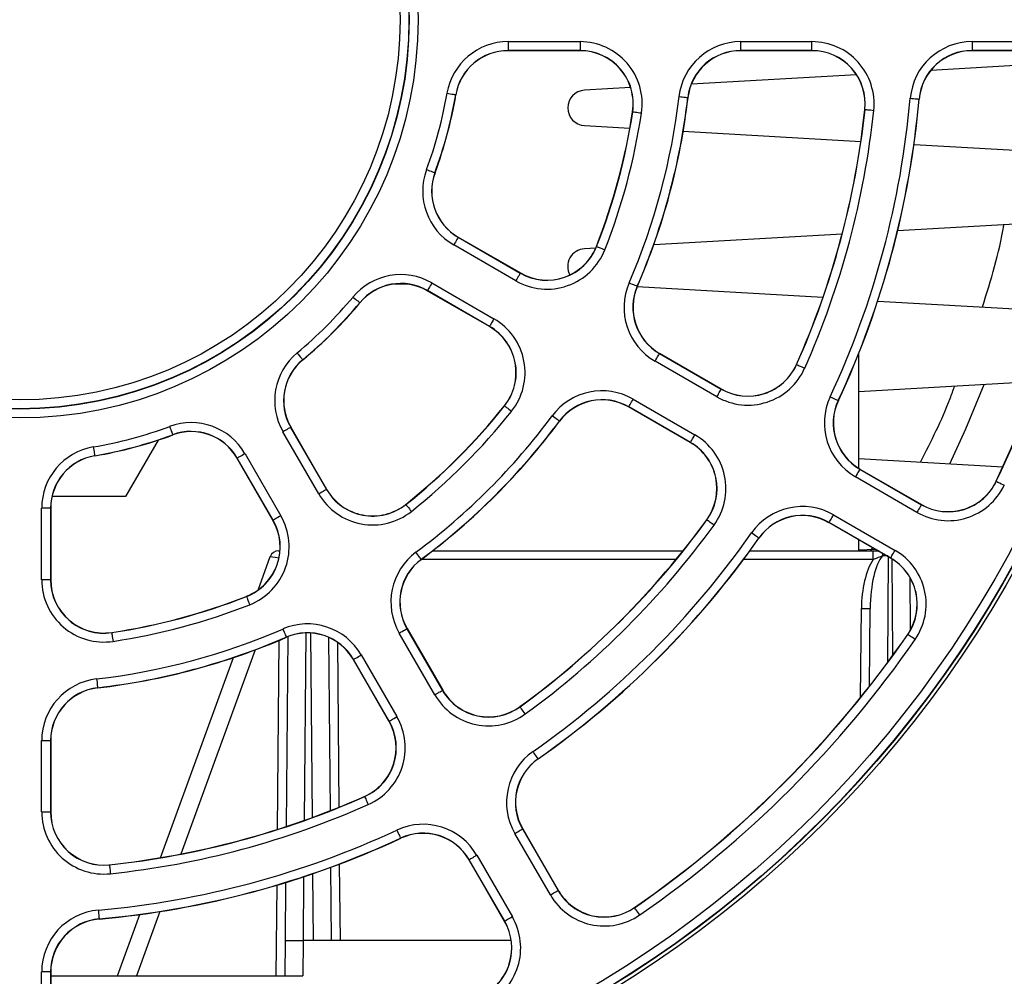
# Paper-space layout 'Sheet1' of a CAD drawing. Header units: millimetres. Extents: x 0 to 420, y 0 to 297.
# Tile 27 of 130: x 117 to 128, y 52 to 62. Entities that reach past the tile are written whole.
import ezdxf

# ---------------------------------------------------------------- set-up
doc = ezdxf.new("R2010")
doc.units = ezdxf.units.MM
doc.layers.add('SLD-0', color=179, linetype='Continuous')
doc.styles.add('SLDTEXTSTYLE1', font='TXT', dxfattribs={"width": 0.75})
doc.styles.add('SLDTEXTSTYLE3', font='TXT', dxfattribs={"width": 0.96})
doc.dimstyles.new('SLDDIMSTYLE3', dxfattribs={"dimtxt": 2.5, "dimasz": 3.302, "dimexe": 0, "dimexo": 0.0625, "dimtad": 1, "dimdec": 1, "dimlfac": 5, "dimrnd": 1e-09, "dimzin": 4, "dimdsep": 46, "dimtxsty": 'SLDTEXTSTYLE1', "dimblk1": 'NONE', "dimblk2": 'NONE', "dimsah": 1, "dimcen": 0, "dimadec": 0, "dimazin": 1, "dimtfac": 1, "dimtmove": 0, "dimatfit": 3, "dimldrblk": 'NONE', "dimfxl": 0, "dimfrac": 2, "dimtolj": 1, "dimtzin": 12, "dimarcsym": 0})
doc.dimstyles.new('SLDDIMSTYLE4', dxfattribs={"dimtxt": 2.5, "dimasz": 3.302, "dimexe": 0, "dimexo": 0.0625, "dimtad": 1, "dimdec": 1, "dimlfac": 5, "dimrnd": 1e-09, "dimzin": 12, "dimdsep": 46, "dimtxsty": 'SLDTEXTSTYLE1', "dimblk1": 'NONE', "dimblk2": 'NONE', "dimsah": 1, "dimcen": 0, "dimadec": 0, "dimazin": 3, "dimtfac": 1, "dimtmove": 0, "dimatfit": 3, "dimldrblk": 'NONE', "dimfxl": 0, "dimfrac": 2, "dimtolj": 1, "dimtzin": 12, "dimarcsym": 0})

# ---------------------------------------------------------------- blocks, each defined once
blk = doc.blocks.new('_D_22')
at = {"layer": 'SLD-0', "color": 179}
for p, q in [((177.639, 244.196), (170.681, 237.013)), ((170.681, 237.013), (163.266, 229.357)), ((168.235, 235.206), (170.681, 237.013)), ((170.681, 237.013), (168.594, 234.858)), ((170.681, 237.013), (168.953, 234.51)), ((168.235, 235.206), (168.953, 234.51)), ((163.266, 229.357), (151.443, 229.357))]:
    blk.add_line(p, q, dxfattribs=at)
at = {"layer": 'SLD-0', "color": 179, "char_height": 2.5, "attachment_point": 1, "style": 'SLDTEXTSTYLE3'}
for s, insert in [('%%c', (150.193, 232.392)), ('20.0', (155.213, 232.43))]:
    blk.add_mtext(s, dxfattribs=dict(at, insert=insert))
blk = doc.blocks.new('_None')
blk = doc.blocks.new('_D_23')
at = {"layer": 'SLD-0', "color": 179}
for p, q in [((163.999, 261.493), (154.023, 261.493)), ((172.8, 249.896), (163.999, 261.493)), ((171.384, 252.588), (170.588, 251.984)), ((171.384, 252.588), (172.8, 249.896)), ((172.8, 249.896), (170.986, 252.286)), ((172.8, 249.896), (170.588, 251.984)), ((175.52, 246.312), (172.8, 249.896))]:
    blk.add_line(p, q, dxfattribs=at)
at = {"layer": 'SLD-0', "color": 179, "char_height": 2.5, "attachment_point": 1, "style": 'SLDTEXTSTYLE3'}
for s, insert in [('%%c', (152.773, 264.528)), ('9.0', (157.794, 264.566))]:
    blk.add_mtext(s, dxfattribs=dict(at, insert=insert))
blk = doc.blocks.new('_D_24')
at = {"layer": 'SLD-0', "color": 179}
for p, q in [((241.453, 256.697), (250.709, 264.131)), ((250.709, 264.131), (262.532, 264.131)), ((241.453, 256.697), (243.478, 258.965)), ((244.105, 258.186), (243.478, 258.965)), ((241.453, 256.697), (243.792, 258.576)), ((244.105, 258.186), (241.453, 256.697)), ((236.385, 252.627), (241.453, 256.697))]:
    blk.add_line(p, q, dxfattribs=at)
at = {"layer": 'SLD-0', "color": 179, "char_height": 2.5, "attachment_point": 1, "style": 'SLDTEXTSTYLE3'}
for s, insert in [('%%c', (251.047, 267.167)), ('13.0', (256.067, 267.205))]:
    blk.add_mtext(s, dxfattribs=dict(at, insert=insert))
blk = doc.blocks.new('_D_25')
at = {"layer": 'SLD-0', "color": 179}
for p, q in [((240.691, 239.098), (237.146, 235.226)), ((237.146, 235.226), (227.951, 225.18)), ((234.752, 233.35), (237.146, 235.226)), ((237.146, 235.226), (235.121, 233.013)), ((237.146, 235.226), (235.489, 232.675)), ((234.752, 233.35), (235.489, 232.675)), ((227.951, 225.18), (216.128, 225.18))]:
    blk.add_line(p, q, dxfattribs=at)
at = {"layer": 'SLD-0', "color": 179, "char_height": 2.5, "attachment_point": 1, "style": 'SLDTEXTSTYLE3'}
for s, insert in [('%%c', (214.878, 228.215)), ('10.5', (219.898, 228.254))]:
    blk.add_mtext(s, dxfattribs=dict(at, insert=insert))
blk = doc.blocks.new('_D_28')
at = {"layer": 'SLD-0', "color": 179}
for p, q in [((173.264, 174.39), (183.569, 183.365)), ((183.569, 183.365), (193.545, 183.365)), ((173.264, 174.39), (175.198, 176.738)), ((175.855, 175.984), (175.198, 176.738)), ((173.264, 174.39), (175.526, 176.361)), ((175.855, 175.984), (173.264, 174.39)), ((169.87, 171.435), (173.264, 174.39))]:
    blk.add_line(p, q, dxfattribs=at)
at = {"layer": 'SLD-0', "color": 179, "char_height": 2.5, "attachment_point": 1, "style": 'SLDTEXTSTYLE3'}
for s, insert in [('%%c', (183.906, 186.4)), ('9.0', (188.927, 186.438))]:
    blk.add_mtext(s, dxfattribs=dict(at, insert=insert))
blk = doc.blocks.new('_D_30')
at = {"layer": 'SLD-0', "color": 179}
for p, q in [((230.033, 164.087), (234.374, 159.249)), ((236.006, 156.682), (234.374, 159.249)), ((234.374, 159.249), (236.75, 157.35)), ((234.374, 159.249), (236.378, 157.016)), ((234.374, 159.249), (244.668, 147.778)), ((236.006, 156.682), (236.75, 157.35)), ((244.668, 147.778), (256.491, 147.778))]:
    blk.add_line(p, q, dxfattribs=at)
at = {"layer": 'SLD-0', "color": 179, "char_height": 2.5, "attachment_point": 1, "style": 'SLDTEXTSTYLE3'}
for s, insert in [('%%c', (245.006, 150.813)), ('13.0', (250.026, 150.851))]:
    blk.add_mtext(s, dxfattribs=dict(at, insert=insert))
blk = doc.blocks.new('_D_31')
at = {"layer": 'SLD-0', "color": 179}
for p, q in [((224.118, 191.46), (212.295, 191.46)), ((230.761, 181.361), (224.118, 191.46)), ((229.53, 184.142), (228.695, 183.593)), ((229.53, 184.142), (230.761, 181.361)), ((230.761, 181.361), (229.113, 183.868)), ((230.761, 181.361), (228.695, 183.593)), ((233.646, 176.975), (230.761, 181.361))]:
    blk.add_line(p, q, dxfattribs=at)
at = {"layer": 'SLD-0', "color": 179, "char_height": 2.5, "attachment_point": 1, "style": 'SLDTEXTSTYLE3'}
for s, insert in [('%%c', (211.045, 194.495)), ('10.5', (216.066, 194.534))]:
    blk.add_mtext(s, dxfattribs=dict(at, insert=insert))

psp = doc.layouts.new('Sheet1')

# ---------------------------------------------------------------- linework, layer by layer
at = {"layer": 'SLD-0', "color": 179, "linetype": 'Continuous', "lineweight": 25}
for p, q in [((122.892, 62.129), (123.703, 62.129)), ((122.892, 62.129), (122.892, 62.029)), ((123.703, 62.129), (123.703, 62.029)), ((125.518, 62.129), (126.323, 62.129)), ((125.518, 62.029), (125.518, 62.129)), ((126.323, 62.029), (126.323, 62.129)), ((128.132, 62.129), (128.935, 62.129)), ((128.132, 62.129), (128.132, 62.029)), ((123.703, 62.029), (122.892, 62.029)), ((122.892, 62.029), (122.892, 62.026)), ((123.703, 62.026), (122.892, 62.026)), ((123.703, 62.029), (123.703, 62.026)), ((126.323, 62.029), (125.518, 62.029)), ((125.518, 62.029), (125.518, 62.026)), ((126.323, 62.026), (125.518, 62.026)), ((126.323, 62.029), (126.323, 62.026)), ((128.935, 62.029), (128.132, 62.029)), ((128.132, 62.029), (128.132, 62.026)), ((128.935, 62.026), (128.132, 62.026)), ((129.306, 61.897), (127.665, 61.803)), ((126.825, 61.755), (124.961, 61.648)), ((122.2, 61.545), (122.219, 61.542)), ((122.219, 61.542), (122.237, 61.539)), ((122.237, 61.539), (122.254, 61.536)), ((122.254, 61.536), (122.269, 61.533)), ((122.269, 61.533), (122.281, 61.531)), ((122.281, 61.531), (122.291, 61.53)), ((122.291, 61.53), (122.296, 61.529)), ((122.296, 61.529), (122.299, 61.528)), ((122.299, 61.528), (122.301, 61.528)), ((124.274, 61.609), (123.752, 61.579)), ((124.821, 61.508), (124.84, 61.505)), ((124.84, 61.505), (124.858, 61.503)), ((124.858, 61.503), (124.875, 61.501)), ((124.875, 61.501), (124.89, 61.499)), ((124.89, 61.499), (124.903, 61.498)), ((124.903, 61.498), (124.912, 61.497)), ((124.912, 61.497), (124.918, 61.496)), ((124.918, 61.496), (124.92, 61.496)), ((124.92, 61.496), (124.922, 61.496)), ((127.432, 61.488), (127.451, 61.486)), ((127.451, 61.486), (127.47, 61.485)), ((127.47, 61.485), (127.487, 61.483)), ((127.487, 61.483), (127.502, 61.482)), ((127.502, 61.482), (127.514, 61.481)), ((127.514, 61.481), (127.523, 61.48)), ((127.523, 61.48), (127.529, 61.479)), ((127.529, 61.479), (127.532, 61.479)), ((127.532, 61.479), (127.534, 61.479)), ((124.298, 61.337), (124.296, 61.337)), ((124.298, 61.337), (124.301, 61.336)), ((124.301, 61.336), (124.306, 61.336)), ((124.306, 61.336), (124.316, 61.334)), ((124.316, 61.334), (124.328, 61.332)), ((124.328, 61.332), (124.343, 61.33)), ((124.343, 61.33), (124.36, 61.328)), ((124.36, 61.328), (124.378, 61.325)), ((124.378, 61.325), (124.397, 61.322)), ((126.922, 61.363), (126.92, 61.363)), ((126.922, 61.363), (126.925, 61.362)), ((126.925, 61.362), (126.93, 61.362)), ((126.93, 61.362), (126.94, 61.361)), ((126.94, 61.361), (126.952, 61.359)), ((126.952, 61.359), (126.967, 61.358)), ((126.967, 61.358), (126.984, 61.356)), ((126.984, 61.356), (127.003, 61.354)), ((127.003, 61.354), (127.022, 61.352)), ((123.752, 61.18), (124.265, 61.15)), ((124.868, 61.116), (126.875, 61.001)), ((127.476, 60.967), (129.478, 60.852)), ((121.969, 60.682), (121.987, 60.676)), ((121.987, 60.676), (122.004, 60.669)), ((122.004, 60.669), (122.02, 60.663)), ((122.02, 60.663), (122.035, 60.658)), ((122.035, 60.658), (122.046, 60.654)), ((122.046, 60.654), (122.055, 60.651)), ((122.055, 60.651), (122.061, 60.649)), ((122.061, 60.649), (122.063, 60.648)), ((122.063, 60.648), (122.065, 60.647)), ((129.361, 60.109), (127.291, 59.99)), ((126.663, 59.954), (124.535, 59.832)), ((122.286, 59.848), (122.277, 59.831)), ((122.296, 59.864), (122.286, 59.848)), ((122.304, 59.879), (122.296, 59.864)), ((122.312, 59.892), (122.304, 59.879)), ((122.318, 59.903), (122.312, 59.892)), ((122.323, 59.911), (122.318, 59.903)), ((122.326, 59.916), (122.323, 59.911)), ((122.327, 59.918), (122.326, 59.916)), ((122.327, 59.918), (122.328, 59.92)), ((122.327, 59.918), (123.028, 59.513)), ((122.328, 59.92), (123.03, 59.515)), ((122.978, 59.426), (122.277, 59.831)), ((123.88, 59.795), (123.752, 59.788)), ((123.89, 59.814), (123.888, 59.815)), ((123.89, 59.814), (123.892, 59.813)), ((123.892, 59.813), (123.898, 59.811)), ((123.898, 59.811), (123.907, 59.808)), ((123.907, 59.808), (123.918, 59.803)), ((123.918, 59.803), (123.932, 59.797)), ((123.932, 59.797), (123.948, 59.791)), ((123.948, 59.791), (123.965, 59.784)), ((123.965, 59.784), (123.983, 59.777)), ((123.024, 59.506), (123.02, 59.497)), ((123.027, 59.511), (123.024, 59.506)), ((123.028, 59.513), (123.027, 59.511)), ((123.028, 59.513), (123.03, 59.515)), ((122.029, 59.402), (122.02, 59.386)), ((122.029, 59.402), (122.731, 58.997)), ((122.988, 59.443), (122.978, 59.426)), ((122.997, 59.459), (122.988, 59.443)), ((123.006, 59.474), (122.997, 59.459)), ((123.014, 59.487), (123.006, 59.474)), ((123.02, 59.497), (123.014, 59.487)), ((124.257, 59.405), (124.275, 59.397)), ((124.275, 59.397), (124.292, 59.39)), ((121.751, 59.39), (121.605, 59.39)), ((121.979, 59.316), (121.978, 59.314)), ((122.68, 58.909), (121.978, 59.314)), ((121.98, 59.318), (121.979, 59.316)), ((122.681, 58.911), (121.979, 59.316)), ((121.983, 59.323), (121.98, 59.318)), ((121.988, 59.331), (121.983, 59.323)), ((121.994, 59.342), (121.988, 59.331)), ((122.002, 59.355), (121.994, 59.342)), ((122.01, 59.37), (122.002, 59.355)), ((122.02, 59.386), (122.01, 59.37)), ((124.292, 59.39), (124.308, 59.383)), ((124.308, 59.383), (124.322, 59.377)), ((124.322, 59.377), (124.333, 59.372)), ((124.333, 59.372), (124.342, 59.368)), ((124.342, 59.368), (124.347, 59.366)), ((124.347, 59.366), (124.349, 59.365)), ((124.349, 59.365), (124.351, 59.364)), ((126.446, 59.239), (124.349, 59.359)), ((121.138, 59.243), (121.153, 59.231)), ((121.153, 59.231), (121.167, 59.219)), ((121.167, 59.219), (121.18, 59.208)), ((121.18, 59.208), (121.192, 59.199)), ((121.192, 59.199), (121.201, 59.191)), ((121.201, 59.191), (121.209, 59.185)), ((121.209, 59.185), (121.213, 59.181)), ((121.213, 59.181), (121.215, 59.179)), ((121.215, 59.179), (121.217, 59.178)), ((127.066, 59.198), (129.12, 59.081)), ((122.703, 58.95), (122.696, 58.937)), ((122.712, 58.964), (122.703, 58.95)), ((122.721, 58.981), (122.712, 58.964)), ((122.731, 58.997), (122.721, 58.981)), ((122.681, 58.911), (122.68, 58.909)), ((122.682, 58.913), (122.681, 58.911)), ((122.685, 58.918), (122.682, 58.913)), ((122.69, 58.926), (122.685, 58.918)), ((122.696, 58.937), (122.69, 58.926)), ((120.506, 58.612), (120.519, 58.597)), ((120.519, 58.597), (120.531, 58.583)), ((120.531, 58.583), (120.542, 58.569)), ((120.542, 58.569), (120.551, 58.558)), ((120.551, 58.558), (120.559, 58.548)), ((120.559, 58.548), (120.565, 58.541)), ((120.565, 58.541), (120.569, 58.537)), ((120.569, 58.537), (120.57, 58.535)), ((120.57, 58.535), (120.572, 58.533)), ((124.551, 58.518), (124.561, 58.535)), ((125.248, 58.116), (124.551, 58.518)), ((124.561, 58.535), (124.57, 58.551)), ((124.57, 58.551), (124.578, 58.566)), ((124.578, 58.566), (124.586, 58.579)), ((124.586, 58.579), (124.592, 58.59)), ((124.592, 58.59), (124.597, 58.598)), ((124.597, 58.598), (124.6, 58.603)), ((124.6, 58.603), (124.601, 58.605)), ((124.601, 58.605), (124.602, 58.607)), ((124.601, 58.605), (125.298, 58.202)), ((124.602, 58.607), (125.299, 58.204)), ((126.854, 57.307), (126.854, 58.612)), ((126.15, 58.48), (126.148, 58.481)), ((126.15, 58.48), (126.152, 58.479)), ((126.152, 58.479), (126.157, 58.476)), ((126.157, 58.476), (126.166, 58.472)), ((126.166, 58.472), (126.177, 58.467)), ((126.177, 58.467), (126.191, 58.461)), ((126.191, 58.461), (126.207, 58.454)), ((126.207, 58.454), (126.224, 58.447)), ((126.224, 58.447), (126.241, 58.439)), ((128.868, 58.289), (126.854, 58.173)), ((125.276, 58.163), (125.283, 58.176)), ((125.283, 58.176), (125.289, 58.187)), ((125.289, 58.187), (125.294, 58.195)), ((125.294, 58.195), (125.297, 58.2)), ((125.297, 58.2), (125.298, 58.202)), ((125.298, 58.202), (125.299, 58.204)), ((128.063, 57.752), (128.27, 58.254)), ((124.284, 58.057), (124.294, 58.073)), ((124.294, 58.073), (124.303, 58.089)), ((124.303, 58.089), (125, 57.687)), ((125.248, 58.116), (125.258, 58.132)), ((125.258, 58.132), (125.267, 58.148)), ((125.267, 58.148), (125.276, 58.163)), ((126.528, 58.116), (126.546, 58.108)), ((126.546, 58.108), (126.563, 58.1)), ((126.563, 58.1), (126.578, 58.093)), ((126.578, 58.093), (126.592, 58.087)), ((126.592, 58.087), (126.603, 58.081)), ((126.603, 58.081), (126.612, 58.077)), ((126.612, 58.077), (126.617, 58.075)), ((126.617, 58.075), (126.619, 58.074)), ((126.619, 58.074), (126.621, 58.073)), ((122.851, 58.014), (122.849, 58.015)), ((122.851, 58.014), (122.853, 58.012)), ((122.853, 58.012), (122.857, 58.008)), ((122.857, 58.008), (122.865, 58.003)), ((122.865, 58.003), (122.874, 57.995)), ((122.874, 57.995), (122.886, 57.986)), ((122.886, 57.986), (122.9, 57.975)), ((122.9, 57.975), (122.914, 57.963)), ((122.914, 57.963), (122.929, 57.951)), ((124.253, 58.003), (124.252, 58.001)), ((124.949, 57.598), (124.252, 58.001)), ((124.253, 58.003), (124.254, 58.005)), ((124.95, 57.6), (124.253, 58.003)), ((124.254, 58.005), (124.257, 58.01)), ((124.257, 58.01), (124.262, 58.018)), ((124.262, 58.018), (124.268, 58.029)), ((124.268, 58.029), (124.276, 58.042)), ((124.276, 58.042), (124.284, 58.057)), ((123.404, 57.889), (123.389, 57.9)), ((123.419, 57.878), (123.404, 57.889)), ((123.433, 57.868), (123.419, 57.878)), ((123.445, 57.859), (123.433, 57.868)), ((123.455, 57.851), (123.445, 57.859)), ((123.462, 57.846), (123.455, 57.851)), ((123.467, 57.842), (123.462, 57.846)), ((123.469, 57.841), (123.467, 57.842)), ((123.469, 57.841), (123.471, 57.839)), ((119.067, 57.781), (119.074, 57.763)), ((119.074, 57.763), (119.08, 57.745)), ((119.08, 57.745), (119.086, 57.729)), ((119.086, 57.729), (119.092, 57.715)), ((120.364, 57.73), (120.347, 57.72)), ((120.38, 57.739), (120.364, 57.73)), ((120.395, 57.748), (120.38, 57.739)), ((120.408, 57.756), (120.395, 57.748)), ((120.419, 57.762), (120.408, 57.756)), ((120.427, 57.766), (120.419, 57.762)), ((120.432, 57.769), (120.427, 57.766)), ((120.434, 57.77), (120.432, 57.769)), ((120.434, 57.77), (120.436, 57.772)), ((120.434, 57.77), (120.839, 57.069)), ((120.436, 57.772), (120.841, 57.07)), ((127.882, 57.36), (128.063, 57.752)), ((118.936, 57.626), (118.568, 56.99)), ((119.092, 57.715), (119.096, 57.703)), ((119.096, 57.703), (119.099, 57.695)), ((119.099, 57.695), (119.101, 57.689)), ((119.101, 57.689), (119.102, 57.687)), ((119.102, 57.687), (119.103, 57.685)), ((120.752, 57.019), (120.347, 57.72)), ((124.955, 57.607), (124.959, 57.615)), ((124.959, 57.615), (124.965, 57.626)), ((124.965, 57.626), (124.973, 57.639)), ((124.973, 57.639), (124.982, 57.654)), ((124.982, 57.654), (124.991, 57.67)), ((124.991, 57.67), (125, 57.687)), ((118.204, 57.55), (118.208, 57.531)), ((118.208, 57.531), (118.211, 57.512)), ((118.211, 57.512), (118.214, 57.495)), ((124.95, 57.6), (124.949, 57.598)), ((124.95, 57.6), (124.952, 57.602)), ((124.952, 57.602), (124.955, 57.607)), ((118.214, 57.495), (118.216, 57.481)), ((118.216, 57.481), (118.218, 57.468)), ((118.218, 57.468), (118.22, 57.459)), ((118.22, 57.459), (118.221, 57.453)), ((118.221, 57.453), (118.221, 57.451)), ((118.221, 57.451), (118.222, 57.449)), ((119.832, 57.423), (119.83, 57.422)), ((120.235, 56.72), (119.83, 57.422)), ((119.834, 57.424), (119.832, 57.423)), ((120.237, 56.721), (119.832, 57.423)), ((119.839, 57.427), (119.834, 57.424)), ((119.847, 57.432), (119.839, 57.427)), ((119.858, 57.438), (119.847, 57.432)), ((119.871, 57.445), (119.858, 57.438)), ((119.886, 57.454), (119.871, 57.445)), ((119.902, 57.463), (119.886, 57.454)), ((119.919, 57.473), (119.902, 57.463)), ((119.919, 57.473), (120.324, 56.771)), ((126.854, 57.419), (128.479, 57.326)), ((126.855, 57.283), (126.849, 57.272)), ((126.86, 57.291), (126.855, 57.283)), ((126.863, 57.296), (126.86, 57.291)), ((126.864, 57.298), (126.863, 57.296)), ((126.864, 57.298), (126.865, 57.3)), ((126.864, 57.298), (127.559, 56.897)), ((126.865, 57.3), (127.561, 56.899)), ((126.824, 57.228), (126.814, 57.211)), ((127.509, 56.81), (126.814, 57.211)), ((126.833, 57.244), (126.824, 57.228)), ((126.842, 57.259), (126.833, 57.244)), ((126.849, 57.272), (126.842, 57.259)), ((120.824, 57.06), (120.813, 57.054)), ((120.832, 57.065), (120.824, 57.06)), ((120.837, 57.068), (120.832, 57.065)), ((120.839, 57.069), (120.837, 57.068)), ((120.839, 57.069), (120.841, 57.07)), ((128.405, 57.161), (128.403, 57.162)), ((128.405, 57.161), (128.407, 57.16)), ((128.407, 57.16), (128.413, 57.157)), ((128.413, 57.157), (128.421, 57.153)), ((128.421, 57.153), (128.432, 57.148)), ((128.432, 57.148), (128.446, 57.142)), ((128.446, 57.142), (128.462, 57.134)), ((128.462, 57.134), (128.478, 57.126)), ((128.478, 57.126), (128.496, 57.118)), ((118.568, 56.99), (117.738, 56.99)), ((120.769, 57.028), (120.752, 57.019)), ((120.785, 57.038), (120.769, 57.028)), ((120.8, 57.046), (120.785, 57.038)), ((120.813, 57.054), (120.8, 57.046)), ((117.621, 56.047), (117.621, 56.857)), ((117.721, 56.857), (117.621, 56.857)), ((117.721, 56.857), (117.721, 56.047)), ((117.721, 56.857), (117.724, 56.857)), ((117.724, 56.857), (117.724, 56.047)), ((121.736, 56.899), (121.735, 56.901)), ((121.736, 56.899), (121.738, 56.897)), ((121.738, 56.897), (121.741, 56.892)), ((121.741, 56.892), (121.747, 56.885)), ((121.747, 56.885), (121.755, 56.875)), ((121.755, 56.875), (121.764, 56.864)), ((121.764, 56.864), (121.775, 56.85)), ((121.775, 56.85), (121.786, 56.836)), ((121.786, 56.836), (121.798, 56.821)), ((127.528, 56.843), (127.519, 56.827)), ((127.537, 56.858), (127.528, 56.843)), ((127.545, 56.871), (127.537, 56.858)), ((127.551, 56.882), (127.545, 56.871)), ((127.555, 56.89), (127.551, 56.882)), ((127.558, 56.895), (127.555, 56.89)), ((127.559, 56.897), (127.558, 56.895)), ((127.559, 56.897), (127.561, 56.899)), ((120.244, 56.725), (120.239, 56.722)), ((120.252, 56.73), (120.244, 56.725)), ((120.263, 56.736), (120.252, 56.73)), ((120.276, 56.744), (120.263, 56.736)), ((120.291, 56.752), (120.276, 56.744)), ((120.307, 56.762), (120.291, 56.752)), ((120.324, 56.771), (120.307, 56.762)), ((125.136, 56.724), (125.134, 56.725)), ((125.138, 56.723), (125.136, 56.724)), ((126.532, 56.722), (126.539, 56.735)), ((126.539, 56.735), (126.548, 56.75)), ((126.548, 56.75), (126.557, 56.766)), ((126.557, 56.766), (126.567, 56.783)), ((126.567, 56.783), (127.262, 56.381)), ((127.519, 56.827), (127.509, 56.81)), ((120.237, 56.721), (120.235, 56.72)), ((120.239, 56.722), (120.237, 56.721)), ((125.143, 56.719), (125.138, 56.723)), ((125.15, 56.714), (125.143, 56.719)), ((125.16, 56.706), (125.15, 56.714)), ((125.173, 56.697), (125.16, 56.706)), ((125.186, 56.687), (125.173, 56.697)), ((125.202, 56.676), (125.186, 56.687)), ((125.217, 56.665), (125.202, 56.676)), ((126.517, 56.696), (126.515, 56.694)), ((127.211, 56.293), (126.515, 56.694)), ((126.517, 56.696), (126.518, 56.698)), ((127.212, 56.295), (126.517, 56.696)), ((126.518, 56.698), (126.521, 56.703)), ((126.521, 56.703), (126.525, 56.711)), ((126.525, 56.711), (126.532, 56.722)), ((125.656, 56.567), (125.64, 56.578)), ((125.671, 56.556), (125.656, 56.567)), ((125.685, 56.546), (125.671, 56.556)), ((125.698, 56.538), (125.685, 56.546)), ((125.708, 56.53), (125.698, 56.538)), ((125.715, 56.525), (125.708, 56.53)), ((125.72, 56.522), (125.715, 56.525)), ((125.722, 56.52), (125.72, 56.522)), ((125.722, 56.52), (125.724, 56.519)), ((126.854, 56.375), (126.854, 56.499)), ((127.038, 56.392), (126.854, 56.382)), ((126.988, 56.375), (127.005, 56.404)), ((120.066, 55.933), (120.203, 56.31)), ((120.297, 56.375), (120.314, 56.375)), ((121.861, 56.346), (121.849, 56.361)), ((121.872, 56.331), (121.861, 56.346)), ((121.882, 56.317), (121.872, 56.331)), ((121.891, 56.305), (121.882, 56.317)), ((121.899, 56.295), (121.891, 56.305)), ((121.904, 56.287), (121.899, 56.295)), ((121.908, 56.283), (121.904, 56.287)), ((121.909, 56.281), (121.908, 56.283)), ((121.909, 56.281), (121.91, 56.279)), ((122.037, 56.375), (124.867, 56.375)), ((125.622, 56.375), (127.013, 56.375)), ((127.013, 56.276), (127.013, 56.375)), ((127.013, 56.375), (127.067, 56.375)), ((127.212, 56.295), (127.211, 56.293)), ((127.212, 56.295), (127.213, 56.297)), ((127.213, 56.297), (127.216, 56.302)), ((127.216, 56.302), (127.221, 56.31)), ((127.221, 56.31), (127.227, 56.321)), ((127.227, 56.321), (127.234, 56.334)), ((127.234, 56.334), (127.243, 56.348)), ((127.243, 56.348), (127.252, 56.365)), ((127.252, 56.365), (127.262, 56.381)), ((127.429, 56.075), (127.434, 55.48)), ((117.721, 56.047), (117.621, 56.047)), ((117.721, 56.047), (117.724, 56.047)), ((119.936, 55.859), (119.935, 55.862)), ((119.936, 55.859), (119.937, 55.857)), ((119.937, 55.857), (119.939, 55.852)), ((119.939, 55.852), (119.942, 55.843)), ((119.942, 55.843), (119.947, 55.831)), ((119.947, 55.831), (119.952, 55.817)), ((119.952, 55.817), (119.959, 55.801)), ((119.959, 55.801), (119.965, 55.784)), ((119.965, 55.784), (119.972, 55.766)), ((126.973, 54.847), (126.981, 55.724)), ((118.413, 55.451), (118.413, 55.454)), ((118.413, 55.451), (118.413, 55.449)), ((118.413, 55.449), (118.414, 55.443)), ((118.414, 55.443), (118.416, 55.434)), ((118.416, 55.434), (118.417, 55.422)), ((118.417, 55.422), (118.42, 55.407)), ((118.42, 55.407), (118.422, 55.39)), ((118.422, 55.39), (118.425, 55.371)), ((120.345, 55.493), (120.352, 55.475)), ((120.352, 55.475), (120.36, 55.458)), ((120.36, 55.458), (120.367, 55.442)), ((120.367, 55.442), (120.373, 55.428)), ((120.373, 55.428), (120.378, 55.417)), ((120.378, 55.417), (120.381, 55.408)), ((120.381, 55.408), (120.384, 55.403)), ((120.384, 55.403), (120.384, 55.401)), ((120.384, 55.401), (120.385, 55.398)), ((120.386, 53.261), (120.405, 55.407)), ((120.862, 55.398), (120.879, 53.439)), ((121.66, 55.446), (121.677, 55.456)), ((122.063, 54.749), (121.66, 55.446)), ((121.677, 55.456), (121.693, 55.465)), ((121.693, 55.465), (121.708, 55.474)), ((121.708, 55.474), (121.721, 55.481)), ((121.721, 55.481), (121.732, 55.488)), ((121.732, 55.488), (121.74, 55.492)), ((121.74, 55.492), (121.745, 55.495)), ((121.745, 55.495), (121.747, 55.496)), ((121.747, 55.496), (121.749, 55.498)), ((121.747, 55.496), (122.149, 54.799)), ((121.749, 55.498), (122.152, 54.8)), ((127.406, 55.43), (127.404, 55.431)), ((127.408, 55.429), (127.406, 55.43)), ((127.413, 55.425), (127.408, 55.429)), ((127.42, 55.42), (127.413, 55.425)), ((127.431, 55.413), (127.42, 55.42)), ((127.443, 55.404), (127.431, 55.413)), ((127.457, 55.395), (127.443, 55.404)), ((127.472, 55.384), (127.457, 55.395)), ((118.425, 55.371), (118.428, 55.352)), ((127.488, 55.373), (127.472, 55.384)), ((118.965, 52.909), (119.788, 55.17)), ((121.171, 55.164), (121.184, 55.171)), ((121.184, 55.171), (121.199, 55.18)), ((121.199, 55.18), (121.215, 55.189)), ((121.215, 55.189), (121.232, 55.199)), ((121.232, 55.199), (121.634, 54.502)), ((121.145, 55.149), (121.143, 55.148)), ((121.545, 54.45), (121.143, 55.148)), ((121.145, 55.149), (121.147, 55.15)), ((121.547, 54.452), (121.145, 55.149)), ((121.147, 55.15), (121.152, 55.153)), ((121.152, 55.153), (121.16, 55.158)), ((121.16, 55.158), (121.171, 55.164)), ((118.242, 54.929), (118.244, 54.91)), ((118.244, 54.91), (118.247, 54.891)), ((118.247, 54.891), (118.249, 54.874)), ((118.249, 54.874), (118.25, 54.859)), ((118.25, 54.859), (118.252, 54.847)), ((118.252, 54.847), (118.253, 54.838)), ((118.253, 54.838), (118.253, 54.832)), ((118.253, 54.832), (118.254, 54.83)), ((118.254, 54.83), (118.254, 54.827)), ((122.063, 54.749), (122.079, 54.759)), ((122.079, 54.759), (122.096, 54.768)), ((122.096, 54.768), (122.11, 54.777)), ((122.11, 54.777), (122.123, 54.784)), ((122.123, 54.784), (122.134, 54.791)), ((122.134, 54.791), (122.142, 54.795)), ((122.142, 54.795), (122.147, 54.798)), ((122.147, 54.798), (122.149, 54.799)), ((122.149, 54.799), (122.152, 54.8)), ((123.026, 54.613), (123.024, 54.615)), ((123.027, 54.612), (123.026, 54.613)), ((123.031, 54.607), (123.027, 54.612)), ((121.617, 54.492), (121.634, 54.502)), ((123.036, 54.599), (123.031, 54.607)), ((123.043, 54.589), (123.036, 54.599)), ((123.052, 54.577), (123.043, 54.589)), ((123.062, 54.563), (123.052, 54.577)), ((123.073, 54.548), (123.062, 54.563)), ((123.085, 54.533), (123.073, 54.548)), ((121.547, 54.452), (121.545, 54.45)), ((121.547, 54.452), (121.549, 54.453)), ((121.549, 54.453), (121.554, 54.456)), ((121.554, 54.456), (121.563, 54.46)), ((121.563, 54.46), (121.573, 54.467)), ((121.573, 54.467), (121.586, 54.474)), ((121.586, 54.474), (121.601, 54.483)), ((121.601, 54.483), (121.617, 54.492)), ((117.621, 53.426), (117.621, 54.231)), ((117.621, 54.231), (117.721, 54.231)), ((117.721, 54.231), (117.721, 53.426)), ((117.721, 54.231), (117.724, 54.231)), ((117.724, 54.231), (117.724, 53.426)), ((123.183, 54.094), (123.172, 54.109)), ((123.194, 54.078), (123.183, 54.094)), ((123.204, 54.064), (123.194, 54.078)), ((123.212, 54.052), (123.204, 54.064)), ((123.219, 54.042), (123.212, 54.052)), ((123.225, 54.034), (123.219, 54.042)), ((123.228, 54.029), (123.225, 54.034)), ((123.229, 54.028), (123.228, 54.029)), ((123.229, 54.028), (123.231, 54.026)), ((121.27, 53.6), (121.269, 53.602)), ((121.27, 53.6), (121.271, 53.598)), ((121.271, 53.598), (121.273, 53.592)), ((121.273, 53.592), (121.277, 53.584)), ((121.277, 53.584), (121.282, 53.573)), ((121.282, 53.573), (121.288, 53.559)), ((121.288, 53.559), (121.295, 53.543)), ((121.295, 53.543), (121.303, 53.526)), ((121.303, 53.526), (121.311, 53.508)), ((117.621, 53.426), (117.721, 53.426)), ((117.721, 53.426), (117.724, 53.426)), ((121.634, 53.221), (121.642, 53.204)), ((121.642, 53.204), (121.65, 53.187)), ((121.65, 53.187), (121.657, 53.171)), ((121.657, 53.171), (121.663, 53.158)), ((122.967, 53.183), (122.984, 53.193)), ((123.368, 52.488), (122.967, 53.183)), ((122.984, 53.193), (123, 53.202)), ((123, 53.202), (123.015, 53.211)), ((123.015, 53.211), (123.028, 53.218)), ((123.028, 53.218), (123.038, 53.224)), ((123.038, 53.224), (123.047, 53.229)), ((123.047, 53.229), (123.052, 53.232)), ((123.052, 53.232), (123.054, 53.233)), ((123.054, 53.233), (123.056, 53.234)), ((123.054, 53.233), (123.455, 52.538)), ((123.056, 53.234), (123.457, 52.539)), ((121.663, 53.158), (121.668, 53.146)), ((121.668, 53.146), (121.672, 53.138)), ((121.672, 53.138), (121.675, 53.133)), ((121.675, 53.133), (121.676, 53.131)), ((121.676, 53.131), (121.677, 53.128)), ((122.452, 52.886), (122.45, 52.884)), ((122.851, 52.189), (122.45, 52.884)), ((122.454, 52.887), (122.452, 52.886)), ((122.853, 52.19), (122.452, 52.886)), ((122.459, 52.89), (122.454, 52.887)), ((122.467, 52.894), (122.459, 52.89)), ((122.478, 52.901), (122.467, 52.894)), ((122.491, 52.908), (122.478, 52.901)), ((122.505, 52.917), (122.491, 52.908)), ((122.522, 52.926), (122.505, 52.917)), ((122.538, 52.936), (122.522, 52.926)), ((122.538, 52.936), (122.94, 52.24)), ((118.387, 52.827), (118.387, 52.83)), ((118.387, 52.827), (118.387, 52.825)), ((118.387, 52.825), (118.388, 52.819)), ((118.388, 52.819), (118.389, 52.81)), ((118.389, 52.81), (118.39, 52.798)), ((118.39, 52.798), (118.392, 52.783)), ((118.392, 52.783), (118.394, 52.766)), ((118.394, 52.766), (118.396, 52.747)), ((118.396, 52.747), (118.398, 52.728)), ((120.885, 52.8), (120.892, 51.975)), ((120.375, 51.975), (120.381, 52.63)), ((123.368, 52.488), (123.385, 52.497)), ((123.385, 52.497), (123.401, 52.507)), ((123.401, 52.507), (123.416, 52.515)), ((123.416, 52.515), (123.429, 52.523)), ((123.429, 52.523), (123.44, 52.529)), ((123.44, 52.529), (123.448, 52.534)), ((123.448, 52.534), (123.453, 52.537)), ((123.453, 52.537), (123.455, 52.538)), ((123.455, 52.538), (123.457, 52.539)), ((118.262, 52.318), (118.263, 52.299)), ((118.263, 52.299), (118.265, 52.28)), ((118.265, 52.28), (118.267, 52.263)), ((124.32, 52.344), (124.318, 52.346)), ((124.321, 52.342), (124.32, 52.344)), ((124.324, 52.337), (124.321, 52.342)), ((124.33, 52.329), (124.324, 52.337)), ((124.337, 52.319), (124.33, 52.329)), ((124.345, 52.307), (124.337, 52.319)), ((124.355, 52.293), (124.345, 52.307)), ((124.366, 52.277), (124.355, 52.293)), ((124.377, 52.261), (124.366, 52.277)), ((118.267, 52.263), (118.268, 52.248)), ((118.268, 52.248), (118.269, 52.236)), ((118.269, 52.236), (118.27, 52.226)), ((118.27, 52.226), (118.27, 52.22)), ((118.27, 52.22), (118.271, 52.218)), ((118.271, 52.218), (118.271, 52.216)), ((118.48, 51.575), (118.731, 52.267)), ((122.853, 52.19), (122.851, 52.189)), ((122.855, 52.191), (122.853, 52.19)), ((122.86, 52.194), (122.855, 52.191)), ((122.868, 52.199), (122.86, 52.194)), ((122.879, 52.205), (122.868, 52.199)), ((122.892, 52.213), (122.879, 52.205)), ((122.907, 52.221), (122.892, 52.213)), ((122.923, 52.231), (122.907, 52.221)), ((122.94, 52.24), (122.923, 52.231)), ((120.372, 51.575), (120.375, 51.975)), ((120.375, 51.975), (120.575, 51.975)), ((120.575, 51.975), (120.572, 51.575)), ((122.925, 51.975), (120.575, 51.975)), ((117.621, 50.815), (117.621, 51.618)), ((117.721, 51.618), (117.621, 51.618)), ((117.721, 51.618), (117.721, 50.815)), ((117.721, 51.618), (117.724, 51.618)), ((117.724, 51.618), (117.724, 50.815)), ((117.724, 51.575), (120.572, 51.575))]:
    psp.add_line(p, q, dxfattribs=at)
at = {"layer": 'SLD-0', "color": 8, "linetype": 'Continuous', "lineweight": 25}
for p, q in [((127.185, 56.307), (127.175, 55.112)), ((127.238, 55.197), (127.228, 56.282)), ((124.786, 56.276), (121.907, 56.276)), ((127.013, 56.276), (125.549, 56.276)), ((126.872, 54.72), (126.881, 55.724)), ((120.605, 55.447), (120.586, 53.33)), ((120.681, 53.364), (120.662, 55.446)), ((120.286, 53.229), (120.305, 55.364)), ((120.963, 55.342), (120.979, 53.479)), ((120.032, 55.256), (119.192, 52.95)), ((120.984, 52.837), (120.992, 51.975)), ((120.693, 51.975), (120.686, 52.729)), ((120.581, 52.693), (120.574, 51.975)), ((120.272, 51.575), (120.281, 52.599)), ((118.955, 52.3), (118.692, 51.575))]:
    psp.add_line(p, q, dxfattribs=at)
at = {"layer": 'SLD-0', "color": 179, "linetype": 'Continuous', "lineweight": 25}
for radius in [12.84, 12.8, 12.796, 12.696, 4.499, 4.399, 4.396, 4.296]:
    psp.add_circle((117.374, 62.376), radius, dxfattribs=at)
for centre, radius, start, end in [((122.892, 61.426), 0.702, 90, 170.2329), ((123.703, 61.426), 0.702, 351.4636, 90), ((125.518, 61.426), 0.702, 89.9999, 173.3471), ((126.323, 61.426), 0.702, 353.9408, 90), ((128.132, 61.426), 0.702, 90, 174.9536), ((122.892, 61.426), 0.602, 90.0001, 170.233), ((122.892, 61.426), 0.6, 90.0001, 170.2329), ((123.703, 61.426), 0.602, 351.4636, 90.0001), ((123.703, 61.426), 0.6, 351.4636, 90), ((125.518, 61.426), 0.602, 90, 173.3472), ((125.518, 61.426), 0.6, 89.9999, 173.3471), ((126.323, 61.426), 0.602, 353.9408, 90), ((126.323, 61.426), 0.6, 353.9408, 89.9999), ((128.132, 61.426), 0.602, 90.0001, 174.9536), ((128.132, 61.426), 0.6, 90, 174.9536), ((117.374, 62.376), 4.898, 339.7671, 350.2329), ((117.374, 62.376), 4.998, 339.7671, 350.2329), ((117.374, 62.376), 5, 339.7671, 350.2329), ((123.764, 61.38), 0.2, 93.2761, 266.7235), ((117.374, 62.376), 7.498, 336.6529, 353.3471), ((117.374, 62.376), 7.598, 336.6529, 353.3471), ((117.374, 62.376), 7.6, 336.6529, 353.3471), ((117.374, 62.376), 10.098, 335.0464, 354.9536), ((117.374, 62.376), 10.198, 335.0464, 354.9536), ((117.374, 62.376), 10.2, 335.0464, 354.9536), ((117.374, 62.376), 7, 338.5364, 351.4636), ((117.374, 62.376), 7.002, 338.5364, 351.4636), ((117.374, 62.376), 7.102, 338.5364, 351.4636), ((117.374, 62.376), 9.6, 336.0592, 353.9408), ((117.374, 62.376), 9.602, 336.0592, 353.9408), ((117.374, 62.376), 9.702, 336.0592, 353.9408), ((117.374, 62.376), 12.2, 334.6976, 355.3024), ((117.374, 62.376), 12.202, 334.6976, 355.3024), ((122.628, 60.439), 0.702, 159.7671, 240), ((122.628, 60.439), 0.602, 159.7671, 240.0001), ((122.628, 60.439), 0.6, 159.7671, 240), ((123.33, 60.034), 0.702, 240, 338.5364), ((123.33, 60.034), 0.602, 240, 338.5364), ((123.33, 60.034), 0.6, 240, 338.5364), ((123.764, 59.588), 0.2, 93.2761, 208.4344), ((121.678, 58.794), 0.702, 60, 140.2329), ((121.678, 58.794), 0.602, 60.0001, 140.2329), ((121.678, 58.794), 0.6, 60, 140.2329), ((124.902, 59.126), 0.702, 156.6529, 240), ((124.902, 59.126), 0.602, 156.6529, 240), ((124.902, 59.126), 0.6, 156.6529, 240), ((117.374, 62.376), 4.898, 309.7671, 320.2329), ((117.374, 62.376), 4.998, 309.7671, 320.2329), ((117.374, 62.376), 5, 309.7671, 320.2329), ((122.38, 58.389), 0.702, 321.4636, 60), ((122.38, 58.389), 0.6, 321.4636, 60), ((122.38, 58.389), 0.602, 321.4636, 60), ((120.956, 58.072), 0.702, 129.7671, 210), ((120.956, 58.072), 0.602, 129.7671, 210), ((120.956, 58.072), 0.6, 129.7671, 210.0001), ((125.599, 58.724), 0.702, 240, 336.0592), ((125.599, 58.724), 0.602, 240.0001, 336.0592), ((125.599, 58.724), 0.6, 240.0001, 336.0592), ((123.952, 57.481), 0.702, 60, 143.3471), ((123.952, 57.481), 0.602, 59.9999, 143.3471), ((123.952, 57.481), 0.6, 59.9999, 143.3471), ((127.165, 57.82), 0.702, 155.0464, 240), ((127.165, 57.82), 0.602, 155.0464, 240), ((127.165, 57.82), 0.6, 155.0464, 240), ((117.374, 62.376), 7, 308.5364, 321.4636), ((117.374, 62.376), 7.002, 308.5364, 321.4636), ((117.374, 62.376), 7.102, 308.5364, 321.4636), ((117.374, 62.376), 7.498, 306.6529, 323.3471), ((117.374, 62.376), 7.598, 306.6529, 323.3471), ((117.374, 62.376), 7.6, 306.6529, 323.3471), ((117.374, 62.376), 4.898, 279.7671, 290.2329), ((119.31, 57.122), 0.702, 30, 110.2329), ((117.374, 62.376), 4.998, 279.7671, 290.2329), ((117.374, 62.376), 5, 279.7671, 290.2329), ((119.31, 57.122), 0.602, 29.9999, 110.2329), ((119.31, 57.122), 0.6, 30, 110.2329), ((124.649, 57.079), 0.702, 323.9408, 60), ((118.324, 56.857), 0.702, 99.7671, 180), ((124.649, 57.079), 0.6, 323.9408, 60), ((124.649, 57.079), 0.602, 323.9408, 60), ((118.324, 56.857), 0.602, 99.7671, 180), ((118.324, 56.857), 0.6, 99.7671, 180), ((121.361, 57.37), 0.602, 210, 308.5364), ((121.361, 57.37), 0.6, 210, 308.5364), ((127.861, 57.418), 0.702, 240, 334.6976), ((127.861, 57.418), 0.602, 240, 334.6976), ((127.861, 57.418), 0.6, 240, 334.6976), ((121.361, 57.37), 0.702, 210, 308.5364), ((126.215, 56.174), 0.702, 60, 144.9536), ((119.715, 56.42), 0.702, 291.4636, 30), ((117.374, 62.376), 9.6, 306.0592, 323.9408), ((117.374, 62.376), 9.602, 306.0592, 323.9408), ((126.215, 56.174), 0.602, 60, 144.9536), ((126.215, 56.174), 0.6, 60.0001, 144.9536), ((119.715, 56.42), 0.6, 291.4636, 30), ((119.715, 56.42), 0.602, 291.4636, 30), ((117.374, 62.376), 9.702, 306.0592, 323.9408), ((117.374, 62.376), 10.098, 305.0464, 324.9536), ((117.374, 62.376), 10.198, 305.0464, 324.9536), ((117.374, 62.376), 10.2, 305.0464, 324.9536), ((120.297, 56.275), 0.1, 90.0004, 159.9988), ((122.269, 55.798), 0.702, 126.6529, 210), ((122.269, 55.798), 0.602, 126.6529, 210), ((122.269, 55.798), 0.6, 126.6529, 210), ((126.911, 55.773), 0.6, 325.3024, 60), ((126.911, 55.773), 0.602, 325.3024, 60), ((126.911, 55.773), 0.702, 325.3024, 60), ((118.324, 56.047), 0.702, 180, 278.5364), ((118.324, 56.047), 0.602, 180, 278.5364), ((118.324, 56.047), 0.6, 180, 278.5364), ((117.374, 62.376), 7, 278.5364, 291.4636), ((117.374, 62.376), 7.002, 278.5364, 291.4636), ((117.374, 62.376), 7.102, 278.5364, 291.4636), ((126.931, 58.589), 2.866, 269.0003, 270.9997), ((120.623, 54.848), 0.702, 30, 113.3471), ((117.374, 62.376), 7.498, 276.6529, 293.3471), ((117.374, 62.376), 7.598, 276.6529, 293.3471), ((117.374, 62.376), 7.6, 276.6529, 293.3471), ((120.623, 54.848), 0.602, 30.0001, 113.3473), ((120.623, 54.848), 0.6, 30, 113.3471), ((117.374, 62.376), 12.2, 304.6976, 325.3024), ((117.374, 62.376), 12.202, 304.6976, 325.3024), ((117.374, 62.376), 12.302, 304.6976, 325.3024), ((118.324, 54.231), 0.702, 96.6529, 180), ((118.324, 54.231), 0.602, 96.653, 180), ((118.324, 54.231), 0.6, 96.6529, 180), ((122.671, 55.1), 0.702, 210, 306.0592), ((122.671, 55.1), 0.602, 209.9999, 306.0592), ((122.671, 55.1), 0.6, 210, 306.0592), ((121.026, 54.15), 0.702, 293.9408, 30), ((121.026, 54.15), 0.6, 293.9408, 30.0001), ((121.026, 54.15), 0.602, 293.9408, 30), ((123.575, 53.534), 0.702, 125.0464, 210), ((123.575, 53.534), 0.602, 125.0464, 210), ((123.575, 53.534), 0.6, 125.0464, 210), ((117.374, 62.376), 9.6, 276.0592, 293.9408), ((117.374, 62.376), 9.602, 276.0592, 293.9408), ((117.374, 62.376), 9.702, 276.0592, 293.9408), ((118.324, 53.426), 0.702, 180, 276.0592), ((118.324, 53.426), 0.602, 180, 276.0592), ((118.324, 53.426), 0.6, 180, 276.0592), ((121.93, 52.584), 0.702, 30, 114.9536), ((117.374, 62.376), 10.098, 275.0464, 294.9536), ((121.93, 52.584), 0.602, 30, 114.9536), ((121.93, 52.584), 0.6, 30, 114.9536), ((117.374, 62.376), 10.198, 275.0464, 294.9536), ((117.374, 62.376), 10.2, 275.0464, 294.9536), ((123.977, 52.839), 0.602, 210, 304.6976), ((123.977, 52.839), 0.6, 210, 304.6976), ((123.977, 52.839), 0.702, 210, 304.6976), ((118.324, 51.618), 0.702, 95.0464, 180), ((118.324, 51.618), 0.602, 95.0464, 180), ((118.324, 51.618), 0.6, 95.0464, 180), ((122.331, 51.889), 0.6, 295.3024, 30), ((122.331, 51.889), 0.602, 295.3024, 30), ((122.331, 51.889), 0.702, 295.3024, 30)]:
    psp.add_arc(centre, radius, start, end, dxfattribs=at)
at = {"layer": 'SLD-0', "color": 8, "linetype": 'Continuous', "lineweight": 25}
psp.add_arc((127.278, 56.292), 0.162, 161.8037, 170.6264, dxfattribs=at)
psp.add_ellipse((120.403, 56.275), major_axis=(0.2, -0.034), ratio=0.003969, start_param=2.101629, end_param=3.140129, dxfattribs=at)
at = {"layer": 'SLD-0', "color": 179, "linetype": 'Continuous', "lineweight": 25}
for centre, major_axis, ratio, start_param, end_param in [((127.181, 55.722), (0.006, 0.633), 0.316154, 0.34392, 1.570716), ((127.186, 56.275), (0.2, -0.001), 0.225243, 1.573692, 1.913762), ((127.181, 55.721), (0.006, 0.678), 0.442704, 0.614504, 1.570712)]:
    psp.add_ellipse(centre, major_axis=major_axis, ratio=ratio, start_param=start_param, end_param=end_param, dxfattribs=at)
for points, knots in [([(128.25, 59.131), (128.344, 59.434), (128.439, 59.74), (128.49, 60.056), (128.491, 60.059)], [0, 0, 0, 0, 0.992026, 1, 1, 1, 1]), ([(127.549, 57.379), (127.67, 57.614), (127.813, 57.893), (127.917, 58.189), (127.934, 58.235)], [0, 0, 0, 0, 0.843811, 1, 1, 1, 1]), ([(127.013, 56.375), (127.019, 56.375), (127.042, 56.375), (127.065, 56.375), (127.082, 56.375)], [0, 0, 0, 0, 0.256168, 1, 1, 1, 1]), ([(127.119, 56.318), (127.088, 56.305), (127.053, 56.29), (127.017, 56.278), (127.013, 56.276)], [0, 0, 0, 0, 0.891482, 1, 1, 1, 1])]:
    psp.add_open_spline(points, degree=3, knots=knots, dxfattribs=at)

# ---------------------------------------------------------------- dimensions: what is measured, and where the dimension line sits
at = {"layer": 'SLD-0', "color": 179}
for p1, dimstyle, picture, middle in [((0.889, 0.948), 'SLDDIMSTYLE3', '_D_24', (257.414, 266.248)), ((0.517, 0.737), 'SLDDIMSTYLE3', '_D_23', (158.218, 263.609)), ((1.173, 1.62), 'SLDDIMSTYLE3', '_D_22', (156.561, 231.473)), ((0.745, 0.74), 'SLDDIMSTYLE4', '_D_25', (221.245, 227.297)), ((0.831303, 0.6414323), 'SLDDIMSTYLE4', '_D_31', (217.4129934, 193.5763759)), ((0.634, 0.639), 'SLDDIMSTYLE3', '_D_28', (189.351, 185.481)), ((1.067, 0.743), 'SLDDIMSTYLE3', '_D_30', (251.373, 149.894))]:
    dim = psp.add_diameter_dim_2p(p1=p1, p2=(0, 0), dimstyle=dimstyle, dxfattribs=at)
    dim.commit()
    dim.dimension.update_dxf_attribs({"geometry": picture, "text_midpoint": middle, "dimtype": 163})

doc.saveas('drawing.dxf')
